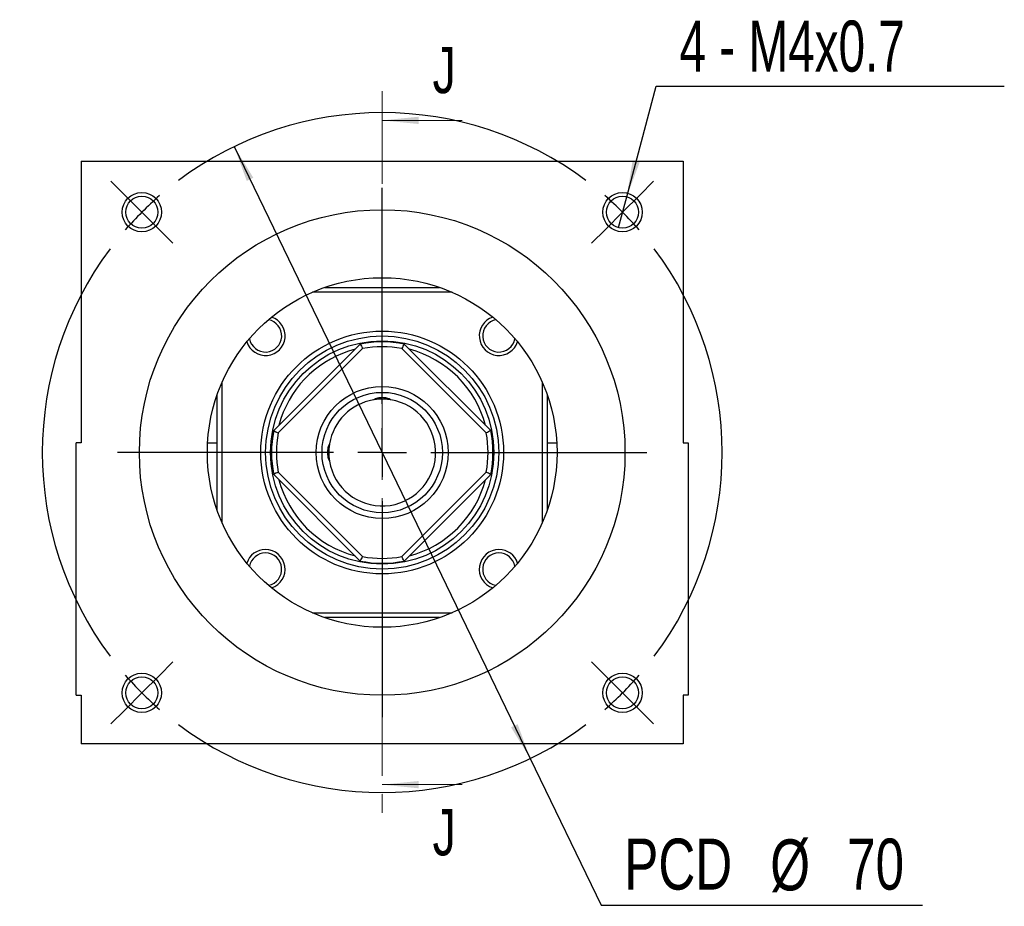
# Model space of a CAD drawing. Header units: millimetres. Extents: x 31 to 284, y 8 to 191.
# Tile 1 of 9: x 32 to 100, y 18 to 79. Entities that reach past the tile are written whole.
import ezdxf

# ---------------------------------------------------------------- set-up
doc = ezdxf.new("R2010")
doc.units = ezdxf.units.MM
doc.linetypes.add('CENTER', pattern=[10.16, 6.35, -1.27, 1.27, -1.27])
doc.layers.add('FORMAT', color=7, linetype='Continuous')
doc.styles.add('SLDTEXTSTYLE0', font='TXT', dxfattribs={"width": 0.75})
doc.styles.add('SLDTEXTSTYLE4', font='TXT', dxfattribs={"width": 0.7})
doc.dimstyles.new('SLDDIMSTYLE6', dxfattribs={"dimtxt": 3.5, "dimasz": 2.5, "dimexe": 0, "dimexo": 0.0625, "dimgap": 0.875, "dimtad": 0, "dimtih": 1, "dimtoh": 1, "dimlfac": 1.5, "dimrnd": 1e-09, "dimzin": 12, "dimdsep": 46, "dimtxsty": 'SLDTEXTSTYLE0', "dimsah": 1, "dimcen": 0, "dimadec": 0, "dimazin": 3, "dimtfac": 1, "dimtmove": 0, "dimatfit": 3, "dimfxl": 1, "dimfrac": 2, "dimtolj": 1, "dimtzin": 12, "dimarcsym": 0})
doc.dimstyles.new('SLDDIMSTYLE7', dxfattribs={"dimtxt": 3.5, "dimasz": 2.5, "dimexe": 0, "dimexo": 0.0625, "dimgap": 0.875, "dimtad": 0, "dimtih": 1, "dimtoh": 1, "dimdec": 6, "dimlfac": 1.5, "dimrnd": 1e-09, "dimzin": 12, "dimdsep": 46, "dimtxsty": 'SLDTEXTSTYLE0', "dimblk1": 'NONE', "dimsah": 1, "dimcen": 0, "dimadec": 0, "dimazin": 3, "dimtfac": 1, "dimtmove": 0, "dimatfit": 3, "dimldrblk": 'NONE', "dimfxl": 1, "dimfrac": 2, "dimtolj": 1, "dimtzin": 12, "dimarcsym": 0})

# ---------------------------------------------------------------- blocks, each defined once
blk = doc.blocks.new('_D_11')
at = {"layer": 'FORMAT', "color": 7}
for p, q in [((47.019, 70.43), (67.339, 28.419)), ((67.339, 28.419), (72.207, 18.355)), ((72.207, 18.355), (94.269, 18.355))]:
    blk.add_line(p, q, dxfattribs=at)
for points in [[(47.019, 70.43), (47.883, 68.07), (48.333, 68.288)], [(67.339, 28.419), (66.475, 30.778), (66.025, 30.561)]]:
    blk.add_solid(points, dxfattribs=at)
at = {"layer": 'FORMAT', "color": 7, "char_height": 3.5, "attachment_point": 1, "style": 'SLDTEXTSTYLE0'}
for s, insert in [('PCD', (73.794, 22.92)), ('%%c', (83.818, 22.867)), ('70', (89.096, 22.92))]:
    blk.add_mtext(s, dxfattribs=dict(at, insert=insert))
blk = doc.blocks.new('_D_12')
at = {"layer": 'FORMAT'}
for p, q in [((73.963, 66.986), (75.993, 74.564)), ((75.993, 74.564), (99.884, 74.564)), ((73.394, 64.861), (73.963, 66.986))]:
    blk.add_line(p, q, dxfattribs=at)
blk.add_solid([(73.963, 66.986), (74.851, 69.336), (74.369, 69.466)], dxfattribs=at)
at = {"layer": 'FORMAT', "insert": (77.581, 79.075), "char_height": 3.5, "attachment_point": 1, "style": 'SLDTEXTSTYLE4'}
blk.add_mtext('4 - M4x0.7', dxfattribs=at)
blk = doc.blocks.new('_NONE')
blk = doc.blocks.new('SW_CENTERMARKSYMBOL_5')
at = {"layer": 'FORMAT', "color": 0}
for p, q in [((0, 3.333), (0, 18.166)), ((0, 0), (0, 1.667)), ((-3.333, 0), (-18.166, 0)), ((0, 0), (-1.667, 0)), ((0, 0), (0, -1.667)), ((0, 0), (1.667, 0)), ((3.333, 0), (18.166, 0)), ((0, -3.333), (0, -18.166))]:
    blk.add_line(p, q, dxfattribs=at)
blk = doc.blocks.new('SW_CENTERMARKSYMBOL_6')
at = {"layer": 'FORMAT', "color": 0}
for p, q in [((-34.177, 1.179), (-35.131, 2.133)), ((1.179, 1.179), (2.133, 2.133)), ((-16.499, -13.166), (-16.499, 1.667)), ((-32.998, 0), (-34.177, 1.179)), ((0, 0), (1.179, 1.179)), ((-32.998, 0), (-31.82, -1.179)), ((0, 0), (-1.179, -1.179)), ((-31.82, -1.179), (-30.865, -2.133)), ((-1.179, -1.179), (-2.133, -2.133)), ((-16.499, -16.499), (-16.499, -14.832)), ((-19.832, -16.499), (-34.665, -16.499)), ((-16.499, -16.499), (-18.166, -16.499)), ((-16.499, -16.499), (-16.499, -18.166)), ((-16.499, -16.499), (-14.832, -16.499)), ((-13.166, -16.499), (1.667, -16.499)), ((-16.499, -19.832), (-16.499, -34.665)), ((-31.82, -31.82), (-30.865, -30.865)), ((-1.179, -31.82), (-2.133, -30.865)), ((-32.998, -32.998), (-31.82, -31.82)), ((0, -32.998), (-1.179, -31.82)), ((-32.998, -32.998), (-34.177, -34.177)), ((0, -32.998), (1.179, -34.177)), ((-34.177, -34.177), (-35.131, -35.131)), ((1.179, -34.177), (2.133, -35.131))]:
    blk.add_line(p, q, dxfattribs=at)
for start, end in [(53.18511, 126.81489), (130.90744, 135), (45, 49.09256), (135, 139.09256), (40.90744, 45), (143.18511, 216.81489), (323.18511, 36.81489), (220.90744, 225), (315, 319.09256), (225, 229.09256), (310.90744, 315), (233.18511, 306.81489)]:
    blk.add_arc((-16.499, -16.499), 23.333, start, end, dxfattribs=at)

msp = doc.modelspace()

# ---------------------------------------------------------------- linework, layer by layer
at = {"color": 7, "linetype": 'CENTER', "lineweight": 18}
msp.add_line((57.17908609, 74.22434085), (57.17908609, 24.62434085), dxfattribs=at)
at = {"color": 7, "linetype": 'Continuous', "lineweight": 18}
for p, q in [((62.67908609, 72.22434085), (57.17908609, 72.22434085)), ((62.67908609, 26.62434085), (57.17908609, 26.62434085))]:
    msp.add_line(p, q, dxfattribs=at)
at = {"color": 7, "linetype": 'Continuous', "lineweight": 25}
for p, q in [((36.51241976, 69.4243404), (36.51241976, 50.09100755)), ((36.51241976, 69.4243404), (77.84575241, 69.4243404)), ((77.84575241, 69.4243404), (77.84575241, 50.09100755)), ((61.97491771, 60.42434079), (52.38325446, 60.42434079)), ((53.23503277, 60.7576748), (61.1231394, 60.7576748)), ((49.73014648, 50.93208722), (55.67133972, 56.87328046)), ((58.68683245, 56.87328046), (64.62802569, 50.93208722)), ((55.8351041, 56.56564039), (50.03778654, 50.76832283)), ((64.32038563, 50.76832283), (58.52306807, 56.56564039)), ((46.17908614, 54.22017248), (46.17908614, 44.62850922)), ((68.17908603, 44.62850922), (68.17908603, 54.22017248)), ((45.84575214, 45.48028753), (45.84575214, 53.36839416)), ((68.51242003, 53.36839416), (68.51242003, 45.48028753)), ((50.22888027, 51.76366002), (50.08667849, 51.28861923)), ((36.17908575, 32.75767393), (36.17908575, 50.09100755)), ((36.51241976, 50.09100755), (36.17908575, 50.09100755)), ((45.19761868, 50.09100755), (45.84575214, 50.09100755)), ((68.51242003, 50.09100755), (69.16055349, 50.09100755)), ((77.84575241, 50.09100755), (78.17908642, 50.09100755)), ((78.17908642, 50.09100755), (78.17908642, 32.75767393)), ((50.03778654, 48.08035887), (55.8351041, 42.2830413)), ((58.52306807, 42.2830413), (64.32038563, 48.08035887)), ((55.67133972, 41.97540124), (49.73014648, 47.91659448)), ((64.62802569, 47.91659448), (58.68683245, 41.97540124)), ((52.38325446, 38.42434091), (61.97491771, 38.42434091)), ((61.1231394, 38.0910069), (53.23503277, 38.0910069)), ((36.17908575, 32.75767393), (36.51241976, 32.75767393)), ((36.51241976, 32.75767393), (36.51241976, 29.4243413)), ((78.17908642, 32.75767393), (77.84575241, 32.75767393)), ((77.84575241, 32.75767393), (77.84575241, 29.4243413)), ((77.84575241, 29.4243413), (36.51241976, 29.4243413))]:
    msp.add_line(p, q, dxfattribs=at)
for centre, radius in [((40.67992786, 65.92349908), 1.35), ((40.67992786, 65.92349908), 1.1), ((73.67824431, 65.92349908), 1.35), ((73.67824431, 65.92349908), 1.1), ((57.17908609, 49.42434085), 16.66666667), ((57.17908609, 49.42434085), 12), ((57.17908609, 49.42434085), 8.33333333), ((57.17908609, 49.42434085), 8), ((57.17908609, 49.42434085), 7.66666667), ((57.17908609, 49.42434085), 4.53609679), ((57.17908609, 49.42434085), 4.1319516), ((40.67992786, 32.92518262), 1.35), ((40.67992786, 32.92518262), 1.1), ((73.67824431, 32.92518262), 1.35), ((73.67824431, 32.92518262), 1.1)]:
    msp.add_circle(centre, radius, dxfattribs=at)
for centre, radius, start, end in [((49.16520923, 57.4382177), 1.35, 198.3337510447, 71.6662489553), ((49.16520923, 57.4382177), 1.11666667, 190.5762149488, 79.4237850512), ((65.19296294, 57.4382177), 1.35, 108.3337510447, 341.6662489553), ((65.19296294, 57.4382177), 1.11666667, 100.5762149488, 349.4237850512), ((57.17908609, 49.42434085), 7.6, 78.5573097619, 101.4426902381), ((57.17908609, 49.42434085), 7.33333333, 104.7273586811, 161.3976572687), ((57.17908609, 49.42434085), 7.26666667, 79.3416864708, 100.6583135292), ((57.17908609, 49.42434085), 7.33333333, 14.7273586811, 75.2726413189), ((57.17908609, 49.42434085), 3.66666667, 99.4360464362, 170.5639535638), ((57.17908609, 49.42434085), 3.66666667, 189.4360464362, 80.5639535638), ((57.17908609, 49.42434085), 7.6, 168.5573097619, 191.4426902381), ((57.17908609, 49.42434085), 7.26666667, 169.3416864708, 190.6583135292), ((57.17908609, 49.42434085), 7.26666667, 349.3416864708, 10.6583135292), ((57.17908609, 49.42434085), 7.6, 348.5573097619, 11.4426902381), ((57.17908609, 49.42434085), 7.33333333, 194.7273586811, 255.2726413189), ((57.17908609, 49.42434085), 7.33333333, 284.7273586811, 345.2726413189), ((49.16520923, 41.410464), 1.35, 90, 161.6662489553), ((49.16520923, 41.410464), 1.35, 288.3337510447, 90), ((65.19296294, 41.410464), 1.35, 90, 251.6662489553), ((65.19296294, 41.410464), 1.35, 18.3337510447, 90), ((49.16520923, 41.410464), 1.11666667, 90, 169.4237850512), ((49.16520923, 41.410464), 1.11666667, 280.5762149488, 90), ((57.17908609, 49.42434085), 7.6, 258.5573097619, 281.4426902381), ((57.17908609, 49.42434085), 7.26666667, 259.3416864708, 280.6583135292), ((65.19296294, 41.410464), 1.11666667, 90, 259.4237850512), ((65.19296294, 41.410464), 1.11666667, 10.5762149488, 90)]:
    msp.add_arc(centre, radius, start, end, dxfattribs=at)
for points in [[(55.67133979, 56.87328044), (55.72624765, 56.77096924), (55.78084369, 56.66842743), (55.83510409, 56.56564023)], [(58.68683238, 56.87328044), (58.63192452, 56.77096924), (58.57732848, 56.66842743), (58.52306808, 56.56564023)], [(49.73014649, 50.93208715), (49.83245769, 50.87717928), (49.93499951, 50.82258325), (50.0377867, 50.76832284)], [(64.62802568, 50.93208715), (64.52571448, 50.87717928), (64.42317266, 50.82258325), (64.32038547, 50.76832284)], [(50.0377867, 48.08035886), (49.93499951, 48.02609845), (49.83245769, 47.97150242), (49.73014649, 47.91659455)], [(64.62802568, 47.91659455), (64.52571448, 47.97150242), (64.42317266, 48.02609845), (64.32038547, 48.08035886)], [(55.67133979, 41.97540125), (55.72624765, 42.07771245), (55.78084369, 42.18025427), (55.83510409, 42.28304147)], [(58.68683238, 41.97540125), (58.63192452, 42.07771245), (58.57732848, 42.18025427), (58.52306808, 42.28304147)]]:
    msp.add_open_spline(points, degree=3, dxfattribs=at)
for points, knots in [([(57.78022366, 53.04139463), (57.69560345, 53.08644548), (57.60142638, 53.12402204), (57.39744287, 53.17639265), (57.28976717, 53.19056277), (57.07014927, 53.1907112), (56.96164502, 53.17655416), (56.7575049, 53.12428993), (56.66297921, 53.08666402), (56.57794851, 53.04139463)], [0, 0, 0, 0, 0.25, 0.25, 0.5, 0.5, 0.75, 0.75, 1, 1, 1, 1]), ([(57.77509831, 53.04021906), (57.75596778, 53.04402338), (57.63785108, 53.0675122), (57.35361061, 53.09284414), (56.9812802, 53.09115253), (56.70930493, 53.06557934), (56.59820102, 53.04348537), (56.58005071, 53.03987602)], [0, 0, 0, 0, 0.0589632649, 0.3640541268, 0.6575613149, 0.9440580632, 1, 1, 1, 1]), ([(53.5620323, 50.02547842), (53.51698145, 49.94085821), (53.47940489, 49.84668115), (53.42703429, 49.64269764), (53.41286416, 49.53502193), (53.41271573, 49.31540404), (53.42687277, 49.20689979), (53.47913701, 49.00275967), (53.51676291, 48.90823398), (53.5620323, 48.82320328)], [0, 0, 0, 0, 0.25, 0.25, 0.5, 0.5, 0.75, 0.75, 1, 1, 1, 1]), ([(53.56320787, 50.02035307), (53.55940356, 50.00122255), (53.53591473, 49.88310584), (53.51058279, 49.59886538), (53.5122744, 49.22653496), (53.53784759, 48.95455969), (53.55994156, 48.84345579), (53.56355091, 48.82530548)], [0, 0, 0, 0, 0.0589632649, 0.3640541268, 0.6575613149, 0.9440580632, 1, 1, 1, 1])]:
    msp.add_open_spline(points, degree=3, knots=knots, dxfattribs=at)
at = {"color": 7, "linetype": 'Continuous', "lineweight": 18}
for points in [[(57.17908609, 72.22434085), (59.67908609, 71.97434085), (59.67908609, 72.47434085)], [(57.17908609, 26.62434085), (59.67908609, 26.37434085), (59.67908609, 26.87434085)]]:
    msp.add_solid(points, dxfattribs=at)

# ---------------------------------------------------------------- block references
at = {"layer": 'FORMAT', "color": 7}
for name, p in [('SW_CENTERMARKSYMBOL_6', (73.67824431, 65.92349908)), ('SW_CENTERMARKSYMBOL_5', (57.17908609, 49.42434085))]:
    msp.add_blockref(name, p, dxfattribs=at)

# ---------------------------------------------------------------- texts
at = {"color": 7, "linetype": 'Continuous', "char_height": 3.175, "attachment_point": 1, "style": 'SLDTEXTSTYLE0'}
for insert in [(60.6395867, 77.26789668), (60.6395867, 24.94483676)]:
    msp.add_mtext('J', dxfattribs=dict(at, insert=insert))

# ---------------------------------------------------------------- dimensions: what is measured, and where the dimension line sits
at = {"layer": 'FORMAT'}
dim = msp.add_diameter_dim_2p(p1=(73.39354336, 64.86098067), p2=(73.96294526, 66.98601749), text='4 - M4x0.7\\P', dimstyle='SLDDIMSTYLE7', override={"dimpost": '<>'}, dxfattribs=at)
dim.commit()
dim.dimension.update_dxf_attribs({"geometry": '_D_12', "text_midpoint": (88.73224332, 77.34173142), "dimtype": 163})
at = {"layer": 'FORMAT', "color": 7}
dim = msp.add_diameter_dim_2p(p1=(67.33891021, 28.41904585), p2=(47.01926196, 70.42963585), text='PCD<>', dimstyle='SLDDIMSTYLE6', dxfattribs=at)
dim.commit()
dim.dimension.update_dxf_attribs({"geometry": '_D_11', "text_midpoint": (84.03139028, 21.15970506), "dimtype": 163})

doc.saveas('drawing.dxf')
